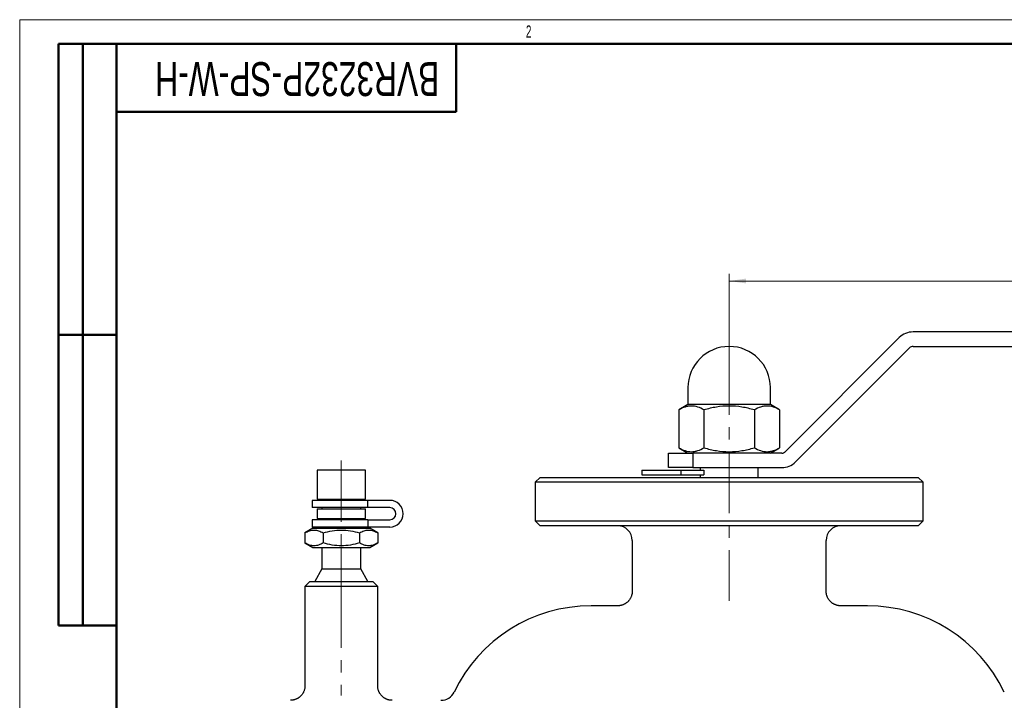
# Model space of a CAD drawing. Header units: millimetres. Extents: x 0 to 420, y 0 to 297.
# Tile 13 of 14: x 0 to 203, y 157 to 297. Entities that reach past the tile are written whole.
import ezdxf

# ---------------------------------------------------------------- set-up
doc = ezdxf.new("R2010")
doc.units = ezdxf.units.MM
doc.linetypes.add('CENTERX2', pattern=[20.32, 12.7, -2.54, 2.54, -2.54])
doc.layers.add('ОСНОВНОЙ', color=7, linetype='Continuous', lineweight=25)
doc.styles.add('SLDTEXTSTYLE1', font='TXT', dxfattribs={"width": 0.7})
doc.styles.add('SLDTEXTSTYLE2', font='TXT', dxfattribs={"width": 0.605})
doc.dimstyles.new('SLDDIMSTYLE0', dxfattribs={"dimtxt": 5, "dimasz": 3.5, "dimexe": 0, "dimexo": 0.0625, "dimgap": 1.25, "dimtad": 2, "dimrnd": 1e-09, "dimzin": 12, "dimdsep": 46, "dimtxsty": 'SLDTEXTSTYLE1', "dimsah": 1, "dimcen": 0.09, "dimadec": 0, "dimazin": 3, "dimtfac": 1, "dimtdec": 3, "dimtofl": 0, "dimtmove": 0, "dimatfit": 3, "dimfxl": 1, "dimfrac": 2, "dimtolj": 1, "dimtzin": 12, "dimarcsym": 0})

# ---------------------------------------------------------------- blocks, each defined once
blk = doc.blocks.new('_D_1')
at = {"color": 7, "linetype": 'Continuous', "lineweight": 0}
for p, q in [((146.34, 228.19), (146.34, 244.59)), ((301.34, 232.59), (301.34, 244.59)), ((146.34, 243.09), (301.34, 243.09))]:
    blk.add_line(p, q, dxfattribs=at)
at = {"color": 7, "linetype": 'Continuous', "lineweight": 18}
for points in [[(146.34, 243.09), (149.84, 242.59), (149.84, 243.59)], [(301.34, 243.09), (297.84, 243.59), (297.84, 242.59)]]:
    blk.add_solid(points, dxfattribs=at)
at = {"color": 7, "linetype": 'Continuous', "lineweight": 18, "insert": (220.41, 249.53), "char_height": 5, "attachment_point": 1, "style": 'SLDTEXTSTYLE1'}
blk.add_mtext('155', dxfattribs=at)

msp = doc.modelspace()

# ---------------------------------------------------------------- linework, layer by layer
at = {"color": 7, "linetype": 'Continuous', "lineweight": 18}
for q in [(420, 297), (0, 0)]:
    msp.add_line((0, 297), q, dxfattribs=at)
at = {"color": 7, "linetype": 'Continuous', "lineweight": 50}
for p, q in [((8, 172), (8, 292)), ((20, 292), (8, 292)), ((8, 172), (8, 292)), ((13, 172), (13, 292)), ((13, 172), (13, 292)), ((20, 292), (20, 5)), ((415, 292), (20, 292)), ((20, 292), (20, 5)), ((90, 278), (90, 292)), ((20, 278), (90, 278)), ((8, 232), (20, 232)), ((8, 172), (20, 172))]:
    msp.add_line(p, q, dxfattribs=at)
at = {"color": 7, "linetype": 'Continuous', "lineweight": 25}
for p, q in [((20, 232), (8, 232)), ((221.342, 232.587), (184.257, 232.587)), ((181.428, 231.416), (157.893, 207.88)), ((184.257, 229.587), (221.342, 229.587)), ((160.014, 205.759), (183.549, 229.295)), ((137.842, 221.087), (137.842, 217.587)), ((154.842, 217.587), (154.842, 221.087)), ((137.842, 217.587), (135.95, 216.495)), ((154.842, 217.587), (137.842, 217.587)), ((156.735, 216.495), (154.842, 217.587)), ((135.95, 216.495), (135.95, 208.68)), ((141.146, 216.495), (141.146, 208.68)), ((151.538, 216.495), (151.538, 208.68)), ((156.735, 216.495), (156.735, 208.68)), ((133.842, 204.587), (133.842, 207.587)), ((133.842, 207.587), (138.842, 207.587)), ((135.95, 208.68), (137.842, 207.587)), ((138.842, 207.587), (138.842, 204.587)), ((157.185, 207.587), (138.842, 207.587)), ((154.842, 207.587), (156.735, 208.68)), ((61.342, 204.087), (61.342, 198.087)), ((71.342, 204.087), (61.342, 204.087)), ((71.342, 198.087), (71.342, 204.087)), ((128.342, 204.087), (128.342, 203.087)), ((128.342, 204.087), (136.342, 204.087)), ((138.842, 204.587), (133.842, 204.587)), ((136.342, 204.087), (136.342, 203.087)), ((136.342, 204.087), (141.146, 204.087)), ((138.842, 204.587), (157.185, 204.587)), ((140.342, 204.587), (140.342, 204.087)), ((141.146, 204.087), (141.146, 203.087)), ((152.342, 202.587), (152.342, 204.587)), ((107.342, 202.587), (106.342, 201.587)), ((106.342, 201.587), (106.342, 193.587)), ((186.342, 201.587), (106.342, 201.587)), ((107.342, 202.587), (185.342, 202.587)), ((128.342, 203.087), (136.342, 203.087)), ((136.342, 203.087), (141.146, 203.087)), ((140.342, 203.087), (140.342, 202.587)), ((186.342, 201.587), (185.342, 202.587)), ((186.342, 193.587), (186.342, 201.587)), ((60.342, 197.837), (60.342, 196.337)), ((71.797, 197.837), (60.342, 197.837)), ((61.342, 198.087), (71.342, 198.087)), ((62.342, 198.087), (62.342, 197.837)), ((70.342, 197.837), (70.342, 198.087)), ((71.797, 196.337), (71.797, 197.837)), ((76.342, 197.837), (71.797, 197.837)), ((71.797, 196.337), (60.342, 196.337)), ((61.342, 196.087), (61.342, 194.087)), ((61.342, 196.087), (71.342, 196.087)), ((62.342, 196.337), (62.342, 196.087)), ((70.342, 196.087), (70.342, 196.337)), ((71.342, 194.087), (71.342, 196.087)), ((76.342, 196.337), (71.797, 196.337)), ((60.342, 193.837), (60.342, 192.337)), ((71.797, 193.837), (60.342, 193.837)), ((61.342, 194.087), (71.342, 194.087)), ((62.342, 194.087), (62.342, 193.837)), ((70.342, 193.837), (70.342, 194.087)), ((71.797, 193.837), (71.797, 192.337)), ((71.797, 193.837), (76.342, 193.837)), ((106.342, 193.587), (107.342, 192.587)), ((106.342, 193.587), (186.342, 193.587)), ((185.342, 192.587), (186.342, 193.587)), ((60.492, 192.087), (58.837, 191.132)), ((58.837, 191.132), (58.837, 189.043)), ((71.797, 192.337), (60.342, 192.337)), ((60.492, 192.087), (72.192, 192.087)), ((62.342, 192.337), (62.342, 192.087)), ((62.59, 191.132), (62.59, 189.043)), ((70.095, 191.132), (70.095, 189.043)), ((70.342, 192.087), (70.342, 192.337)), ((76.342, 192.337), (71.797, 192.337)), ((73.848, 191.132), (72.192, 192.087)), ((73.848, 191.132), (73.848, 189.043)), ((185.342, 192.587), (107.342, 192.587)), ((58.837, 189.043), (60.492, 188.087)), ((72.192, 188.087), (73.848, 189.043)), ((126.342, 189.587), (126.342, 179.087)), ((166.342, 179.087), (166.342, 189.587)), ((60.492, 188.087), (72.192, 188.087)), ((62.342, 188.087), (62.342, 183.685)), ((70.342, 183.685), (70.342, 188.087)), ((62.342, 183.685), (60.842, 181.087)), ((62.342, 183.685), (70.342, 183.685)), ((71.842, 181.087), (70.342, 183.685)), ((59.842, 181.087), (58.842, 180.087)), ((59.842, 181.087), (72.842, 181.087)), ((73.842, 180.087), (72.842, 181.087)), ((58.842, 180.087), (58.842, 159.587)), ((73.842, 180.087), (58.842, 180.087)), ((73.842, 159.586), (73.842, 180.087)), ((123.346, 176.087), (117.842, 176.087)), ((123.346, 176.086), (123.346, 176.086)), ((174.842, 176.087), (169.342, 176.087))]:
    msp.add_line(p, q, dxfattribs=at)
at = {"color": 7, "linetype": 'CENTERX2', "lineweight": 18}
for p, q in [((146.342, 228.187), (146.342, 177.087)), ((66.342, 206.087), (66.342, 188.087)), ((66.342, 188.087), (66.342, 183.685)), ((66.342, 181.087), (66.342, 183.685)), ((66.342, 180.087), (66.342, 181.087)), ((66.342, 180.087), (66.342, 157.587))]:
    msp.add_line(p, q, dxfattribs=at)
at = {"color": 7, "linetype": 'Continuous', "lineweight": 25}
for centre, radius, start, end in [((184.257, 228.587), 4, 90, 135), ((146.342, 221.087), 8.5, 0, 180), ((184.257, 228.587), 1, 90, 135), ((157.185, 208.587), 1, 270, 315), ((157.185, 208.587), 4, 270, 315), ((76.342, 195.087), 2.75, 270, 90), ((76.342, 195.087), 1.25, 270, 90), ((123.342, 189.587), 3, 0, 90), ((169.342, 189.587), 3, 90, 180), ((117.842, 144.773), 31.314, 90, 154.4232), ((174.842, 144.773), 31.314, 25.5768, 90), ((86.891, 159.587), 3, 270, 334.4232)]:
    msp.add_arc(centre, radius, start, end, dxfattribs=at)
for points, knots in [([(141.146, 216.495), (140.722, 216.74), (140.295, 216.942), (139.431, 217.221), (138.995, 217.298), (138.332, 217.299), (138.11, 217.28), (137.671, 217.207), (137.453, 217.153), (136.803, 216.942), (136.375, 216.74), (135.95, 216.495)], [0, 0, 0, 0, 0.25, 0.25, 0.5, 0.5, 0.625, 0.625, 0.75, 0.75, 1, 1, 1, 1]), ([(151.538, 216.495), (150.692, 216.739), (149.839, 216.941), (148.109, 217.221), (147.233, 217.299), (145.454, 217.299), (144.576, 217.221), (142.845, 216.941), (141.992, 216.739), (141.146, 216.495)], [0, 0, 0, 0, 0.25, 0.25, 0.5, 0.5, 0.75, 0.75, 1, 1, 1, 1]), ([(156.735, 216.495), (156.31, 216.74), (155.883, 216.942), (155.02, 217.221), (154.583, 217.298), (153.921, 217.299), (153.699, 217.28), (153.26, 217.207), (153.042, 217.153), (152.391, 216.942), (151.963, 216.74), (151.538, 216.495)], [0, 0, 0, 0, 0.25, 0.25, 0.5, 0.5, 0.625, 0.625, 0.75, 0.75, 1, 1, 1, 1]), ([(135.95, 208.68), (136.374, 208.435), (136.802, 208.233), (137.665, 207.954), (138.101, 207.877), (138.764, 207.876), (138.986, 207.895), (139.425, 207.968), (139.643, 208.022), (140.293, 208.232), (140.721, 208.435), (141.146, 208.68)], [0, 0, 0, 0, 0.25, 0.25, 0.5, 0.5, 0.625, 0.625, 0.75, 0.75, 1, 1, 1, 1]), ([(141.146, 208.68), (141.992, 208.436), (142.846, 208.234), (144.576, 207.954), (145.451, 207.876), (147.231, 207.876), (148.109, 207.954), (149.839, 208.234), (150.693, 208.436), (151.538, 208.68)], [0, 0, 0, 0, 0.25, 0.25, 0.5, 0.5, 0.75, 0.75, 1, 1, 1, 1]), ([(151.538, 208.68), (151.963, 208.435), (152.39, 208.233), (153.254, 207.954), (153.69, 207.877), (154.352, 207.876), (154.574, 207.895), (155.013, 207.968), (155.231, 208.022), (155.882, 208.232), (156.31, 208.435), (156.735, 208.68)], [0, 0, 0, 0, 0.25, 0.25, 0.5, 0.5, 0.625, 0.625, 0.75, 0.75, 1, 1, 1, 1]), ([(58.837, 191.132), (59.143, 191.308), (59.452, 191.454), (60.075, 191.656), (60.39, 191.712), (60.869, 191.712), (61.029, 191.699), (61.346, 191.646), (61.504, 191.607), (61.973, 191.455), (62.283, 191.309), (62.59, 191.132)], [0, 0, 0, 0, 0.25, 0.25, 0.5, 0.5, 0.625, 0.625, 0.75, 0.75, 1, 1, 1, 1]), ([(62.59, 191.132), (63.812, 191.484), (65.056, 191.712), (66.984, 191.712), (67.618, 191.656), (68.868, 191.454), (69.484, 191.308), (70.095, 191.132)], [0, 0, 0, 0, 0.5, 0.5, 0.75, 0.75, 1, 1, 1, 1]), ([(70.095, 191.132), (70.401, 191.308), (70.71, 191.454), (71.334, 191.656), (71.649, 191.712), (72.127, 191.712), (72.288, 191.699), (72.605, 191.646), (72.762, 191.607), (73.232, 191.455), (73.541, 191.309), (73.848, 191.132)], [0, 0, 0, 0, 0.25, 0.25, 0.5, 0.5, 0.625, 0.625, 0.75, 0.75, 1, 1, 1, 1]), ([(62.59, 189.043), (62.283, 188.866), (61.975, 188.721), (61.351, 188.519), (61.036, 188.463), (60.557, 188.462), (60.397, 188.476), (60.08, 188.529), (59.922, 188.568), (59.453, 188.72), (59.144, 188.866), (58.837, 189.043)], [0, 0, 0, 0, 0.25, 0.25, 0.5, 0.5, 0.625, 0.625, 0.75, 0.75, 1, 1, 1, 1]), ([(70.095, 189.043), (68.873, 188.69), (67.628, 188.463), (65.7, 188.463), (65.066, 188.519), (63.817, 188.721), (63.2, 188.867), (62.59, 189.043)], [0, 0, 0, 0, 0.5, 0.5, 0.75, 0.75, 1, 1, 1, 1]), ([(73.848, 189.043), (73.541, 188.866), (73.233, 188.721), (72.609, 188.519), (72.294, 188.463), (71.816, 188.462), (71.655, 188.476), (71.338, 188.529), (71.181, 188.568), (70.711, 188.72), (70.402, 188.866), (70.095, 189.043)], [0, 0, 0, 0, 0.25, 0.25, 0.5, 0.5, 0.625, 0.625, 0.75, 0.75, 1, 1, 1, 1]), ([(126.341, 179.087), (126.341, 179.038), (126.34, 178.926), (126.325, 178.752), (126.298, 178.559), (126.256, 178.361), (126.198, 178.161), (126.128, 177.967), (126.046, 177.781), (125.952, 177.602), (125.847, 177.431), (125.732, 177.27), (125.608, 177.117), (125.475, 176.974), (125.335, 176.841), (125.187, 176.719), (125.034, 176.607), (124.875, 176.506), (124.712, 176.416), (124.545, 176.337), (124.376, 176.269), (124.204, 176.212), (124.032, 176.166), (123.859, 176.13), (123.687, 176.105), (123.516, 176.091), (123.403, 176.086), (123.346, 176.087), (123.346, 176.087)], [0, 0, 0, 0, 0.031051, 0.0710862, 0.1111586, 0.1556945, 0.1998763, 0.2435933, 0.2868747, 0.3297462, 0.3722273, 0.4143325, 0.4560722, 0.4974532, 0.5384787, 0.579149, 0.6194613, 0.6594097, 0.6989852, 0.7381753, 0.776964, 0.8153309, 0.8532508, 0.8906928, 0.9276193, 0.9639845, 0.9997323, 1, 1, 1, 1]), ([(169.342, 176.089), (169.315, 176.088), (169.227, 176.087), (169.078, 176.098), (168.894, 176.119), (168.711, 176.153), (168.53, 176.197), (168.352, 176.254), (168.177, 176.321), (168.006, 176.399), (167.84, 176.488), (167.68, 176.588), (167.526, 176.697), (167.375, 176.82), (167.227, 176.957), (167.085, 177.108), (166.955, 177.267), (166.837, 177.433), (166.732, 177.605), (166.639, 177.782), (166.559, 177.963), (166.491, 178.147), (166.437, 178.333), (166.394, 178.521), (166.364, 178.71), (166.347, 178.898), (166.34, 179.024), (166.342, 179.087), (166.342, 179.088)], [0, 0, 0, 0, 0.017214, 0.0561247, 0.0953207, 0.1347272, 0.1742929, 0.2139817, 0.2537671, 0.2936297, 0.3335548, 0.3735309, 0.4135489, 0.4536016, 0.4979513, 0.541946, 0.5854871, 0.6286019, 0.6713139, 0.7136408, 0.755596, 0.7971884, 0.8384238, 0.8793044, 0.9198295, 0.9599954, 0.9997951, 1, 1, 1, 1]), ([(58.842, 159.587), (58.841, 159.525), (58.839, 159.4), (58.82, 159.205), (58.788, 159.005), (58.74, 158.803), (58.68, 158.606), (58.606, 158.415), (58.521, 158.232), (58.425, 158.056), (58.318, 157.889), (58.201, 157.731), (58.076, 157.581), (57.942, 157.442), (57.801, 157.312), (57.653, 157.193), (57.499, 157.084), (57.34, 156.986), (57.177, 156.899), (57.011, 156.823), (56.843, 156.757), (56.673, 156.703), (56.502, 156.659), (56.331, 156.626), (56.161, 156.603), (55.998, 156.59), (55.892, 156.588), (55.842, 156.588)], [0, 0, 0, 0, 0.0397384, 0.0797778, 0.1243087, 0.1684859, 0.2121966, 0.2554703, 0.298333, 0.3408045, 0.3828998, 0.4246293, 0.466, 0.5070154, 0.5476759, 0.587979, 0.6279189, 0.6674868, 0.7066705, 0.7454542, 0.7838177, 0.8217362, 0.8591792, 0.8961096, 0.9324821, 0.9682415, 1, 1, 1, 1]), ([(76.839, 156.588), (76.788, 156.589), (76.677, 156.59), (76.505, 156.605), (76.322, 156.631), (76.141, 156.668), (75.961, 156.718), (75.784, 156.778), (75.611, 156.849), (75.442, 156.932), (75.279, 157.025), (75.121, 157.128), (74.97, 157.241), (74.821, 157.368), (74.676, 157.508), (74.537, 157.663), (74.411, 157.826), (74.297, 157.995), (74.195, 158.17), (74.107, 158.349), (74.031, 158.533), (73.968, 158.719), (73.918, 158.907), (73.88, 159.097), (73.856, 159.287), (73.843, 159.45), (73.843, 159.549), (73.844, 159.586)], [0, 0, 0, 0, 0.032181, 0.0710136, 0.1101644, 0.1495481, 0.1891066, 0.2287992, 0.2685965, 0.3084772, 0.3484249, 0.3884272, 0.4284743, 0.4685585, 0.5130992, 0.5572856, 0.6010076, 0.6442945, 0.6871717, 0.7296585, 0.7717696, 0.8135153, 0.8549021, 0.8959334, 0.9366094, 0.9769273, 1, 1, 1, 1])]:
    msp.add_open_spline(points, degree=3, knots=knots, dxfattribs=at)
at = {"layer": 'ОСНОВНОЙ', "linetype": 'Continuous', "lineweight": 18}
for p, q in [((20, 5), (20, 292)), ((20, 292), (415, 292))]:
    msp.add_line(p, q, dxfattribs=at)

# ---------------------------------------------------------------- texts
at = {"color": 7, "linetype": 'Continuous', "lineweight": 0, "insert": (57.257, 281.248), "char_height": 7, "attachment_point": 2, "rotation": 180, "style": 'SLDTEXTSTYLE1'}
msp.add_mtext('BVR3232P-SP-W-H', dxfattribs=at)
at = {"layer": 'ОСНОВНОЙ', "insert": (104.983, 295.823), "char_height": 2.5, "attachment_point": 2, "style": 'SLDTEXTSTYLE2'}
msp.add_mtext('2', dxfattribs=at)

# ---------------------------------------------------------------- dimensions: what is measured, and where the dimension line sits
at = {"color": 7, "linetype": 'Continuous', "lineweight": 18}
dim = msp.add_linear_dim(base=(301.342, 243.087), p1=(146.342, 228.187), p2=(301.342, 232.587), dimstyle='SLDDIMSTYLE0', dxfattribs=at)
dim.commit()
dim.dimension.update_dxf_attribs({"geometry": '_D_1', "text_midpoint": (224.313, 243.087), "dimtype": 160})

doc.saveas('drawing.dxf')
